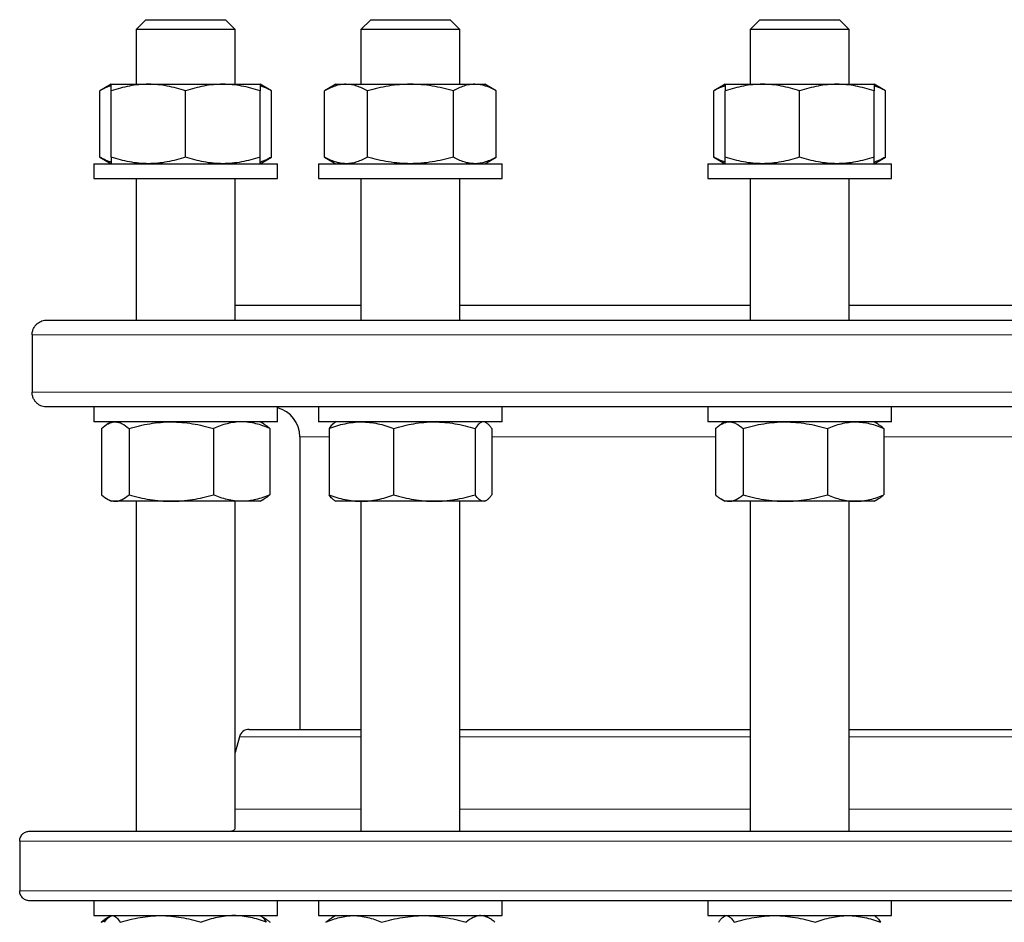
# Model space of a CAD drawing. Header units: millimetres. Extents: x 157 to 1087, y 67 to 925.
# Tile 2 of 9: x 174 to 372, y 246 to 427. Entities that reach past the tile are written whole.
import ezdxf

# ---------------------------------------------------------------- set-up
doc = ezdxf.new("R2010")
doc.units = ezdxf.units.MM

msp = doc.modelspace()

# ---------------------------------------------------------------- linework, layer by layer
at = {"color": 7, "linetype": 'Continuous', "lineweight": 25}
for p, q in [((199.31, 427.3), (197.31, 425.3)), ((199.31, 427.3), (215.31, 427.3)), ((217.31, 425.3), (215.31, 427.3)), ((244.6, 427.3), (242.6, 425.3)), ((244.6, 427.3), (244.71, 427.3)), ((244.71, 427.3), (260.6, 427.3)), ((262.6, 425.3), (260.6, 427.3)), ((323.05, 427.3), (321.05, 425.3)), ((323.05, 427.3), (324.88, 427.3)), ((324.88, 427.3), (339.05, 427.3)), ((341.05, 425.3), (339.05, 427.3)), ((197.31, 425.3), (197.31, 414.3)), ((217.31, 425.3), (197.31, 425.3)), ((217.31, 414.3), (217.31, 425.3)), ((242.6, 425.3), (242.6, 414.3)), ((242.74, 425.3), (242.6, 425.3)), ((262.6, 425.3), (242.74, 425.3)), ((262.6, 414.3), (262.6, 425.3)), ((321.05, 425.3), (321.05, 414.3)), ((323.34, 425.3), (321.05, 425.3)), ((341.05, 425.3), (323.34, 425.3)), ((341.05, 414.3), (341.05, 425.3)), ((192.31, 414.3), (189.99, 412.96)), ((189.99, 399.64), (189.99, 412.96)), ((192.31, 414.3), (199.81, 414.3)), ((192.31, 399.64), (192.31, 412.96)), ((199.81, 414.3), (214.81, 414.3)), ((207.31, 399.64), (207.31, 412.96)), ((214.81, 414.3), (222.31, 414.3)), ((224.63, 412.96), (222.31, 414.3)), ((222.31, 399.64), (222.31, 412.96)), ((224.63, 399.64), (224.63, 412.96)), ((237.6, 414.3), (235.28, 412.96)), ((235.28, 399.64), (235.28, 412.96)), ((237.6, 414.3), (239.61, 414.3)), ((239.61, 414.3), (252.6, 414.3)), ((243.94, 399.64), (243.94, 412.96)), ((252.6, 414.3), (265.59, 414.3)), ((261.26, 399.64), (261.26, 412.96)), ((265.59, 414.3), (267.6, 414.3)), ((269.92, 412.96), (267.6, 414.3)), ((269.92, 399.64), (269.92, 412.96)), ((316.05, 414.3), (313.73, 412.96)), ((313.73, 399.64), (313.73, 412.96)), ((316.05, 414.3), (323.55, 414.3)), ((316.05, 399.64), (316.05, 412.96)), ((323.55, 414.3), (338.55, 414.3)), ((331.05, 399.64), (331.05, 412.96)), ((338.55, 414.3), (346.05, 414.3)), ((348.37, 412.96), (346.05, 414.3)), ((346.05, 399.64), (346.05, 412.96)), ((348.37, 399.64), (348.37, 412.96)), ((189.99, 399.64), (192.31, 398.3)), ((222.31, 398.3), (224.63, 399.64)), ((235.28, 399.64), (237.6, 398.3)), ((267.6, 398.3), (269.92, 399.64)), ((313.73, 399.64), (316.05, 398.3)), ((346.05, 398.3), (348.37, 399.64)), ((188.81, 398.3), (188.81, 395.3)), ((188.81, 398.3), (220.57, 398.3)), ((220.57, 398.3), (225.81, 398.3)), ((225.81, 395.3), (225.81, 398.3)), ((234.1, 398.3), (234.1, 395.3)), ((234.1, 398.3), (270.54, 398.3)), ((270.54, 398.3), (271.1, 398.3)), ((271.1, 395.3), (271.1, 398.3)), ((312.55, 398.3), (312.55, 395.3)), ((312.55, 398.3), (349.55, 398.3)), ((349.55, 395.3), (349.55, 398.3)), ((188.81, 395.3), (220.57, 395.3)), ((197.31, 395.3), (197.31, 366.8)), ((217.31, 366.8), (217.31, 395.3)), ((220.57, 395.3), (225.81, 395.3)), ((234.1, 395.3), (270.54, 395.3)), ((242.6, 395.3), (242.6, 366.8)), ((262.6, 366.8), (262.6, 395.3)), ((270.54, 395.3), (271.1, 395.3)), ((312.55, 395.3), (349.55, 395.3)), ((321.05, 395.3), (321.05, 366.8)), ((341.05, 366.8), (341.05, 395.3)), ((217.31, 369.8), (242.6, 369.8)), ((262.6, 369.8), (321.05, 369.8)), ((341.05, 369.8), (411.64, 369.8)), ((179.34, 366.8), (573.34, 366.8)), ((176.37, 363.8), (176.37, 352.3)), ((573.34, 349.3), (179.34, 349.3)), ((188.81, 349.3), (188.81, 346.3)), ((225.81, 346.3), (225.81, 349.3)), ((234.1, 349.3), (234.1, 346.3)), ((271.1, 346.3), (271.1, 349.3)), ((312.55, 349.3), (312.55, 346.3)), ((349.55, 346.3), (349.55, 349.3)), ((225.81, 346.3), (188.81, 346.3)), ((192.31, 346.3), (191.46, 345.81)), ((223.15, 345.81), (222.31, 346.3)), ((271.1, 346.3), (234.1, 346.3)), ((237.6, 346.3), (237.3, 346.13)), ((267.89, 346.13), (267.6, 346.3)), ((349.55, 346.3), (312.55, 346.3)), ((316.05, 346.3), (315.2, 345.81)), ((346.9, 345.81), (346.05, 346.3)), ((190.32, 344.96), (190.32, 331.64)), ((195.9, 344.96), (195.9, 331.64)), ((212.89, 344.96), (212.89, 331.64)), ((224.3, 344.96), (224.3, 331.64)), ((230.34, 343.3), (230.34, 284.36)), ((236.2, 344.96), (236.2, 331.64)), ((249.23, 344.96), (249.23, 331.64)), ((265.63, 344.96), (265.63, 331.64)), ((269, 344.96), (269, 331.64)), ((314.06, 344.96), (314.06, 331.64)), ((319.64, 344.96), (319.64, 331.64)), ((336.63, 344.96), (336.63, 331.64)), ((348.04, 344.96), (348.04, 331.64)), ((191.46, 330.79), (192.31, 330.3)), ((193.11, 330.3), (192.31, 330.3)), ((204.39, 330.3), (193.11, 330.3)), ((197.31, 330.3), (197.31, 263.86)), ((218.59, 330.3), (204.39, 330.3)), ((217.31, 264.42), (217.31, 330.3)), ((222.31, 330.3), (218.59, 330.3)), ((222.31, 330.3), (223.15, 330.79)), ((237.3, 330.47), (237.6, 330.3)), ((242.72, 330.3), (237.6, 330.3)), ((242.6, 330.3), (242.6, 263.86)), ((257.43, 330.3), (242.72, 330.3)), ((267.31, 330.3), (257.43, 330.3)), ((262.6, 263.86), (262.6, 330.3)), ((267.6, 330.3), (267.31, 330.3)), ((267.6, 330.3), (267.89, 330.47)), ((315.2, 330.79), (316.05, 330.3)), ((316.85, 330.3), (316.05, 330.3)), ((328.13, 330.3), (316.85, 330.3)), ((321.05, 330.3), (321.05, 263.86)), ((342.33, 330.3), (328.13, 330.3)), ((341.05, 263.86), (341.05, 330.3)), ((346.05, 330.3), (342.33, 330.3)), ((346.05, 330.3), (346.9, 330.79)), ((220.08, 284.36), (242.6, 284.36)), ((262.6, 284.36), (321.05, 284.36)), ((341.05, 284.36), (411.64, 284.36)), ((218.15, 282.88), (217.31, 279.72)), ((175.85, 263.86), (576.84, 263.86)), ((173.87, 261.86), (173.87, 251.86)), ((576.84, 249.86), (175.85, 249.86)), ((188.81, 249.86), (188.81, 246.86)), ((225.81, 246.86), (225.81, 249.86)), ((234.1, 249.86), (234.1, 246.86)), ((271.1, 246.86), (271.1, 249.86)), ((312.55, 249.86), (312.55, 246.86)), ((349.55, 246.86), (349.55, 249.86)), ((188.81, 246.86), (205.82, 246.86)), ((192.04, 246.7), (191.38, 246.33)), ((192.31, 246.86), (192.05, 246.71)), ((205.82, 246.86), (225.81, 246.86)), ((222.56, 246.71), (222.31, 246.86)), ((223.23, 246.33), (222.56, 246.71)), ((234.1, 246.86), (260.53, 246.86)), ((237.6, 246.86), (236.68, 246.33)), ((260.53, 246.86), (271.1, 246.86)), ((268.52, 246.33), (267.6, 246.86)), ((312.55, 246.86), (346.28, 246.86)), ((316.05, 246.86), (315.79, 246.71)), ((346.31, 246.71), (346.05, 246.86)), ((346.28, 246.86), (349.55, 246.86))]:
    msp.add_line(p, q, dxfattribs=at)
at = {"color": 8, "linetype": 'Continuous', "lineweight": 18}
for p, q in [((576.32, 363.8), (176.37, 363.8)), ((176.37, 352.3), (576.32, 352.3)), ((236.2, 343.3), (230.34, 343.3)), ((314.06, 343.3), (269, 343.3)), ((405.24, 343.3), (348.04, 343.3)), ((242.6, 282.88), (218.15, 282.88)), ((321.05, 282.88), (262.6, 282.88)), ((411.64, 282.88), (341.05, 282.88)), ((217.31, 268.31), (242.6, 268.31)), ((262.6, 268.31), (321.05, 268.31)), ((341.05, 268.31), (411.64, 268.31)), ((578.82, 261.86), (173.87, 261.86)), ((173.87, 251.86), (578.82, 251.86))]:
    msp.add_line(p, q, dxfattribs=at)
at = {"color": 7, "linetype": 'Continuous', "lineweight": 25}
for centre, radius, start, end in [((224.34, 343.3), 6, 0, 75.8873), ((220.08, 282.36), 2, 90, 165)]:
    msp.add_arc(centre, radius, start, end, dxfattribs=at)
for points, knots in [([(192.31, 413.98), (192.2, 413.95), (191.87, 413.86), (191.32, 413.64), (190.65, 413.33), (190.21, 413.08), (189.99, 412.96)], [0, 0, 0, 0, 0.132857, 0.421842, 0.710957, 1, 1, 1, 1]), ([(199.81, 414.3), (199.17, 414.3), (198.53, 414.26), (197.27, 414.14), (196.64, 414.05), (194.76, 413.7), (193.53, 413.36), (192.31, 412.96)], [0, 0, 0, 0, 0.25, 0.25, 0.5, 0.5, 1, 1, 1, 1]), ([(192.31, 412.96), (192.31, 413.37), (192.31, 413.7), (192.31, 414.17), (192.31, 414.3), (192.31, 414.3)], [0, 0, 0, 0, 0.5, 0.5, 1, 1, 1, 1]), ([(207.31, 412.96), (206.08, 413.37), (204.84, 413.7), (202.35, 414.17), (201.08, 414.3), (199.81, 414.3)], [0, 0, 0, 0, 0.5, 0.5, 1, 1, 1, 1]), ([(214.81, 414.3), (214.17, 414.3), (213.54, 414.27), (212.26, 414.14), (211.63, 414.05), (209.75, 413.7), (208.52, 413.36), (207.31, 412.96)], [0, 0, 0, 0, 0.25, 0.25, 0.5, 0.5, 1, 1, 1, 1]), ([(222.31, 412.96), (221.7, 413.16), (221.08, 413.35), (219.84, 413.68), (219.21, 413.82), (217.33, 414.17), (216.07, 414.3), (214.81, 414.3)], [0, 0, 0, 0, 0.25, 0.25, 0.5, 0.5, 1, 1, 1, 1]), ([(222.31, 414.3), (222.31, 414.3), (222.31, 414.26), (222.31, 414.14), (222.31, 414.05), (222.31, 413.7), (222.31, 413.36), (222.31, 412.96)], [0, 0, 0, 0, 0.25, 0.25, 0.5, 0.5, 1, 1, 1, 1]), ([(224.63, 412.96), (224.39, 413.09), (223.93, 413.35), (223.22, 413.67), (222.68, 413.88), (222.37, 413.97), (222.31, 413.98)], [0, 0, 0, 0, 0.30517, 0.610427, 0.915525, 1, 1, 1, 1]), ([(239.61, 414.3), (239.24, 414.3), (238.87, 414.26), (238.14, 414.14), (237.78, 414.05), (236.7, 413.7), (235.99, 413.36), (235.28, 412.96)], [0, 0, 0, 0, 0.25, 0.25, 0.5, 0.5, 1, 1, 1, 1]), ([(243.94, 412.96), (243.23, 413.37), (242.52, 413.7), (241.08, 414.17), (240.35, 414.3), (239.61, 414.3)], [0, 0, 0, 0, 0.5, 0.5, 1, 1, 1, 1]), ([(252.6, 414.3), (251.86, 414.3), (251.13, 414.26), (249.67, 414.14), (248.94, 414.05), (246.78, 413.7), (245.35, 413.36), (243.94, 412.96)], [0, 0, 0, 0, 0.25, 0.25, 0.5, 0.5, 1, 1, 1, 1]), ([(261.26, 412.96), (259.84, 413.37), (258.42, 413.7), (255.53, 414.17), (254.08, 414.3), (252.6, 414.3)], [0, 0, 0, 0, 0.5, 0.5, 1, 1, 1, 1]), ([(265.59, 414.3), (265.22, 414.3), (264.86, 414.27), (264.12, 414.14), (263.75, 414.05), (262.67, 413.7), (261.96, 413.36), (261.26, 412.96)], [0, 0, 0, 0, 0.25, 0.25, 0.5, 0.5, 1, 1, 1, 1]), ([(269.92, 412.96), (269.57, 413.16), (269.21, 413.35), (268.49, 413.68), (268.13, 413.82), (267.05, 414.17), (266.32, 414.3), (265.59, 414.3)], [0, 0, 0, 0, 0.25, 0.25, 0.5, 0.5, 1, 1, 1, 1]), ([(316.05, 413.99), (315.8, 413.91), (315.28, 413.74), (314.51, 413.39), (313.99, 413.1), (313.73, 412.96)], [0, 0, 0, 0, 0.320666, 0.660318, 1, 1, 1, 1]), ([(323.55, 414.3), (322.91, 414.3), (322.27, 414.26), (321.01, 414.14), (320.38, 414.05), (318.51, 413.7), (317.27, 413.36), (316.05, 412.96)], [0, 0, 0, 0, 0.25, 0.25, 0.5, 0.5, 1, 1, 1, 1]), ([(316.05, 414.3), (316.05, 414.3), (316.05, 414.27), (316.05, 414.14), (316.05, 414.05), (316.05, 413.7), (316.05, 413.36), (316.05, 412.96)], [0, 0, 0, 0, 0.25, 0.25, 0.5, 0.5, 1, 1, 1, 1]), ([(331.05, 412.96), (329.82, 413.37), (328.59, 413.7), (326.09, 414.17), (324.83, 414.3), (323.55, 414.3)], [0, 0, 0, 0, 0.5, 0.5, 1, 1, 1, 1]), ([(338.55, 414.3), (337.91, 414.3), (337.27, 414.26), (336.01, 414.14), (335.38, 414.05), (333.51, 413.7), (332.27, 413.36), (331.05, 412.96)], [0, 0, 0, 0, 0.25, 0.25, 0.5, 0.5, 1, 1, 1, 1]), ([(346.05, 412.96), (344.82, 413.37), (343.59, 413.7), (341.09, 414.17), (339.83, 414.3), (338.55, 414.3)], [0, 0, 0, 0, 0.5, 0.5, 1, 1, 1, 1]), ([(346.05, 414.3), (346.05, 414.3), (346.05, 414.27), (346.05, 414.14), (346.05, 414.05), (346.05, 413.7), (346.05, 413.36), (346.05, 412.96)], [0, 0, 0, 0, 0.25, 0.25, 0.5, 0.5, 1, 1, 1, 1]), ([(348.37, 412.96), (348.14, 413.09), (347.67, 413.35), (346.96, 413.67), (346.42, 413.88), (346.12, 413.97), (346.05, 413.98)], [0, 0, 0, 0, 0.30517, 0.610427, 0.915525, 1, 1, 1, 1]), ([(192.31, 398.61), (192.2, 398.64), (191.87, 398.73), (191.32, 398.96), (190.65, 399.27), (190.21, 399.51), (189.99, 399.64)], [0, 0, 0, 0, 0.132857, 0.421842, 0.710957, 1, 1, 1, 1]), ([(199.81, 398.3), (199.17, 398.3), (198.53, 398.33), (197.27, 398.45), (196.64, 398.54), (194.76, 398.89), (193.53, 399.23), (192.31, 399.64)], [0, 0, 0, 0, 0.25, 0.25, 0.5, 0.5, 1, 1, 1, 1]), ([(192.31, 399.64), (192.31, 399.23), (192.31, 398.89), (192.31, 398.42), (192.31, 398.3), (192.31, 398.3)], [0, 0, 0, 0, 0.5, 0.5, 1, 1, 1, 1]), ([(207.31, 399.64), (206.08, 399.23), (204.84, 398.89), (202.35, 398.42), (201.08, 398.3), (199.81, 398.3)], [0, 0, 0, 0, 0.5, 0.5, 1, 1, 1, 1]), ([(214.81, 398.3), (214.17, 398.3), (213.54, 398.33), (212.26, 398.45), (211.63, 398.54), (209.75, 398.9), (208.52, 399.23), (207.31, 399.64)], [0, 0, 0, 0, 0.25, 0.25, 0.5, 0.5, 1, 1, 1, 1]), ([(222.31, 399.64), (221.7, 399.43), (221.08, 399.25), (219.84, 398.91), (219.21, 398.77), (217.33, 398.42), (216.07, 398.3), (214.81, 398.3)], [0, 0, 0, 0, 0.25, 0.25, 0.5, 0.5, 1, 1, 1, 1]), ([(222.31, 398.3), (222.31, 398.3), (222.31, 398.33), (222.31, 398.45), (222.31, 398.54), (222.31, 398.89), (222.31, 399.23), (222.31, 399.64)], [0, 0, 0, 0, 0.25, 0.25, 0.5, 0.5, 1, 1, 1, 1]), ([(224.63, 399.64), (224.39, 399.51), (223.93, 399.25), (223.22, 398.92), (222.68, 398.71), (222.37, 398.63), (222.31, 398.61)], [0, 0, 0, 0, 0.30517, 0.610427, 0.915525, 1, 1, 1, 1]), ([(239.61, 398.3), (239.24, 398.3), (238.87, 398.33), (238.14, 398.45), (237.78, 398.54), (236.7, 398.89), (235.99, 399.23), (235.28, 399.64)], [0, 0, 0, 0, 0.25, 0.25, 0.5, 0.5, 1, 1, 1, 1]), ([(243.94, 399.64), (243.23, 399.23), (242.52, 398.89), (241.08, 398.42), (240.35, 398.3), (239.61, 398.3)], [0, 0, 0, 0, 0.5, 0.5, 1, 1, 1, 1]), ([(252.6, 398.3), (251.86, 398.3), (251.13, 398.33), (249.67, 398.45), (248.94, 398.54), (246.78, 398.89), (245.35, 399.23), (243.94, 399.64)], [0, 0, 0, 0, 0.25, 0.25, 0.5, 0.5, 1, 1, 1, 1]), ([(261.26, 399.64), (259.84, 399.23), (258.42, 398.89), (255.53, 398.42), (254.08, 398.3), (252.6, 398.3)], [0, 0, 0, 0, 0.5, 0.5, 1, 1, 1, 1]), ([(265.59, 398.3), (265.22, 398.3), (264.86, 398.33), (264.12, 398.45), (263.75, 398.54), (262.67, 398.9), (261.96, 399.23), (261.26, 399.64)], [0, 0, 0, 0, 0.25, 0.25, 0.5, 0.5, 1, 1, 1, 1]), ([(269.92, 399.64), (269.57, 399.43), (269.21, 399.25), (268.49, 398.91), (268.13, 398.77), (267.05, 398.42), (266.32, 398.3), (265.59, 398.3)], [0, 0, 0, 0, 0.25, 0.25, 0.5, 0.5, 1, 1, 1, 1]), ([(316.05, 398.6), (315.8, 398.69), (315.28, 398.85), (314.51, 399.21), (313.99, 399.49), (313.73, 399.64)], [0, 0, 0, 0, 0.320666, 0.660318, 1, 1, 1, 1]), ([(323.55, 398.3), (322.91, 398.3), (322.27, 398.33), (321.01, 398.45), (320.38, 398.54), (318.51, 398.89), (317.27, 399.23), (316.05, 399.64)], [0, 0, 0, 0, 0.25, 0.25, 0.5, 0.5, 1, 1, 1, 1]), ([(316.05, 398.3), (316.05, 398.3), (316.05, 398.33), (316.05, 398.45), (316.05, 398.54), (316.05, 398.9), (316.05, 399.23), (316.05, 399.64)], [0, 0, 0, 0, 0.25, 0.25, 0.5, 0.5, 1, 1, 1, 1]), ([(331.05, 399.64), (329.82, 399.23), (328.59, 398.89), (326.09, 398.42), (324.83, 398.3), (323.55, 398.3)], [0, 0, 0, 0, 0.5, 0.5, 1, 1, 1, 1]), ([(338.55, 398.3), (337.91, 398.3), (337.27, 398.33), (336.01, 398.45), (335.38, 398.54), (333.51, 398.89), (332.27, 399.23), (331.05, 399.64)], [0, 0, 0, 0, 0.25, 0.25, 0.5, 0.5, 1, 1, 1, 1]), ([(346.05, 399.64), (344.82, 399.23), (343.59, 398.89), (341.09, 398.42), (339.83, 398.3), (338.55, 398.3)], [0, 0, 0, 0, 0.5, 0.5, 1, 1, 1, 1]), ([(346.05, 398.3), (346.05, 398.3), (346.05, 398.33), (346.05, 398.45), (346.05, 398.54), (346.05, 398.9), (346.05, 399.23), (346.05, 399.64)], [0, 0, 0, 0, 0.25, 0.25, 0.5, 0.5, 1, 1, 1, 1]), ([(348.37, 399.64), (348.14, 399.51), (347.67, 399.25), (346.96, 398.92), (346.42, 398.71), (346.12, 398.63), (346.05, 398.61)], [0, 0, 0, 0, 0.3051705, 0.6104273, 0.9155251, 1, 1, 1, 1]), ([(176.37, 363.8), (176.37, 364.04), (176.39, 364.27), (176.5, 364.72), (176.58, 364.94), (176.77, 365.33), (176.89, 365.51), (177.14, 365.82), (177.27, 365.97), (177.71, 366.33), (178.02, 366.51), (178.67, 366.74), (179.01, 366.8), (179.34, 366.8)], [0, 0, 0, 0, 0.125, 0.125, 0.25, 0.25, 0.375, 0.375, 0.5, 0.5, 0.75, 0.75, 1, 1, 1, 1]), ([(179.34, 349.3), (179.01, 349.3), (178.67, 349.35), (178.19, 349.52), (178.03, 349.6), (177.71, 349.78), (177.56, 349.88), (177.28, 350.12), (177.14, 350.27), (176.89, 350.58), (176.77, 350.76), (176.58, 351.15), (176.5, 351.36), (176.42, 351.7), (176.4, 351.82), (176.37, 352.06), (176.37, 352.18), (176.37, 352.3)], [0, 0, 0, 0, 0.25, 0.25, 0.375, 0.375, 0.5, 0.5, 0.625, 0.625, 0.75, 0.75, 0.875, 0.875, 0.9375, 0.9375, 1, 1, 1, 1]), ([(190.32, 344.96), (190.77, 345.37), (191.23, 345.7), (192.16, 346.17), (192.63, 346.3), (193.11, 346.3)], [0, 0, 0, 0, 0.5, 0.5, 1, 1, 1, 1]), ([(193.11, 346.3), (193.34, 346.3), (193.58, 346.26), (194.05, 346.14), (194.28, 346.05), (194.98, 345.7), (195.44, 345.36), (195.9, 344.96)], [0, 0, 0, 0, 0.25, 0.25, 0.5, 0.5, 1, 1, 1, 1]), ([(195.9, 344.96), (197.28, 345.37), (198.68, 345.7), (201.51, 346.17), (202.94, 346.3), (204.39, 346.3)], [0, 0, 0, 0, 0.5, 0.5, 1, 1, 1, 1]), ([(204.39, 346.3), (205.11, 346.3), (205.84, 346.26), (207.27, 346.14), (207.98, 346.05), (210.1, 345.7), (211.5, 345.36), (212.89, 344.96)], [0, 0, 0, 0, 0.25, 0.25, 0.5, 0.5, 1, 1, 1, 1]), ([(218.59, 346.3), (218.11, 346.3), (217.62, 346.27), (216.65, 346.14), (216.17, 346.05), (214.74, 345.7), (213.81, 345.36), (212.89, 344.96)], [0, 0, 0, 0, 0.25, 0.25, 0.5, 0.5, 1, 1, 1, 1]), ([(224.3, 344.96), (223.83, 345.16), (223.36, 345.35), (222.42, 345.68), (221.94, 345.82), (220.51, 346.17), (219.55, 346.3), (218.59, 346.3)], [0, 0, 0, 0, 0.25, 0.25, 0.5, 0.5, 1, 1, 1, 1]), ([(224.3, 344.96), (224.15, 345.09), (223.85, 345.34), (223.46, 345.63), (223.23, 345.76), (223.15, 345.8)], [0, 0, 0, 0, 0.3969146, 0.7939416, 1, 1, 1, 1]), ([(236.2, 344.96), (237.27, 345.37), (238.34, 345.7), (240.51, 346.17), (241.61, 346.3), (242.72, 346.3)], [0, 0, 0, 0, 0.5, 0.5, 1, 1, 1, 1]), ([(237.31, 346.12), (237.24, 346.08), (237.08, 345.99), (236.81, 345.74), (236.51, 345.39), (236.3, 345.1), (236.2, 344.96)], [0, 0, 0, 0, 0.168542, 0.443883, 0.721929, 1, 1, 1, 1]), ([(242.72, 346.3), (243.27, 346.3), (243.83, 346.26), (244.92, 346.14), (245.47, 346.05), (247.1, 345.7), (248.17, 345.36), (249.23, 344.96)], [0, 0, 0, 0, 0.25, 0.25, 0.5, 0.5, 1, 1, 1, 1]), ([(249.23, 344.96), (250.57, 345.37), (251.92, 345.7), (254.65, 346.17), (256.03, 346.3), (257.43, 346.3)], [0, 0, 0, 0, 0.5, 0.5, 1, 1, 1, 1]), ([(257.43, 346.3), (258.13, 346.3), (258.83, 346.26), (260.21, 346.14), (260.9, 346.05), (262.94, 345.7), (264.29, 345.36), (265.63, 344.96)], [0, 0, 0, 0, 0.25, 0.25, 0.5, 0.5, 1, 1, 1, 1]), ([(267.31, 346.3), (267.17, 346.3), (267.03, 346.27), (266.74, 346.14), (266.6, 346.05), (266.18, 345.7), (265.9, 345.36), (265.63, 344.96)], [0, 0, 0, 0, 0.25, 0.25, 0.5, 0.5, 1, 1, 1, 1]), ([(269, 344.96), (268.86, 345.16), (268.72, 345.35), (268.44, 345.68), (268.3, 345.82), (267.88, 346.17), (267.6, 346.3), (267.31, 346.3)], [0, 0, 0, 0, 0.25, 0.25, 0.5, 0.5, 1, 1, 1, 1]), ([(314.06, 344.96), (314.29, 345.16), (314.52, 345.35), (314.98, 345.68), (315.21, 345.82), (315.91, 346.17), (316.38, 346.3), (316.85, 346.3)], [0, 0, 0, 0, 0.25, 0.25, 0.5, 0.5, 1, 1, 1, 1]), ([(316.85, 346.3), (317.09, 346.3), (317.32, 346.27), (317.8, 346.14), (318.03, 346.05), (318.73, 345.7), (319.19, 345.36), (319.64, 344.96)], [0, 0, 0, 0, 0.25, 0.25, 0.5, 0.5, 1, 1, 1, 1]), ([(319.64, 344.96), (321.03, 345.37), (322.43, 345.7), (325.26, 346.17), (326.69, 346.3), (328.13, 346.3)], [0, 0, 0, 0, 0.5, 0.5, 1, 1, 1, 1]), ([(328.13, 346.3), (328.85, 346.3), (329.58, 346.26), (331.01, 346.14), (331.72, 346.05), (333.84, 345.7), (335.24, 345.36), (336.63, 344.96)], [0, 0, 0, 0, 0.25, 0.25, 0.5, 0.5, 1, 1, 1, 1]), ([(336.63, 344.96), (337.56, 345.37), (338.5, 345.7), (340.4, 346.17), (341.36, 346.3), (342.33, 346.3)], [0, 0, 0, 0, 0.5, 0.5, 1, 1, 1, 1]), ([(342.33, 346.3), (342.82, 346.3), (343.31, 346.26), (344.27, 346.14), (344.75, 346.05), (346.17, 345.7), (347.11, 345.36), (348.04, 344.96)], [0, 0, 0, 0, 0.25, 0.25, 0.5, 0.5, 1, 1, 1, 1]), ([(346.89, 345.8), (346.94, 345.78), (347.16, 345.66), (347.54, 345.39), (347.87, 345.1), (348.04, 344.96)], [0, 0, 0, 0, 0.1163044, 0.5581325, 1, 1, 1, 1]), ([(190.32, 331.64), (190.77, 331.23), (191.23, 330.89), (192.16, 330.42), (192.63, 330.3), (193.11, 330.3)], [0, 0, 0, 0, 0.5, 0.5, 1, 1, 1, 1]), ([(193.11, 330.3), (193.34, 330.3), (193.58, 330.33), (194.05, 330.45), (194.28, 330.54), (194.98, 330.89), (195.44, 331.23), (195.9, 331.64)], [0, 0, 0, 0, 0.25, 0.25, 0.5, 0.5, 1, 1, 1, 1]), ([(195.9, 331.64), (197.28, 331.23), (198.68, 330.89), (201.51, 330.42), (202.94, 330.3), (204.39, 330.3)], [0, 0, 0, 0, 0.5, 0.5, 1, 1, 1, 1]), ([(204.39, 330.3), (205.11, 330.3), (205.84, 330.33), (207.27, 330.45), (207.98, 330.54), (210.1, 330.89), (211.5, 331.23), (212.89, 331.64)], [0, 0, 0, 0, 0.25, 0.25, 0.5, 0.5, 1, 1, 1, 1]), ([(218.59, 330.3), (218.11, 330.3), (217.62, 330.33), (216.65, 330.45), (216.17, 330.54), (214.74, 330.9), (213.81, 331.23), (212.89, 331.64)], [0, 0, 0, 0, 0.25, 0.25, 0.5, 0.5, 1, 1, 1, 1]), ([(224.3, 331.64), (223.83, 331.43), (223.36, 331.25), (222.42, 330.91), (221.94, 330.77), (220.51, 330.42), (219.55, 330.3), (218.59, 330.3)], [0, 0, 0, 0, 0.25, 0.25, 0.5, 0.5, 1, 1, 1, 1]), ([(224.3, 331.64), (224.15, 331.51), (223.85, 331.25), (223.46, 330.97), (223.23, 330.84), (223.15, 330.79)], [0, 0, 0, 0, 0.396915, 0.793942, 1, 1, 1, 1]), ([(236.2, 331.64), (237.27, 331.23), (238.34, 330.89), (240.51, 330.42), (241.61, 330.3), (242.72, 330.3)], [0, 0, 0, 0, 0.5, 0.5, 1, 1, 1, 1]), ([(237.31, 330.48), (237.24, 330.51), (237.08, 330.6), (236.81, 330.86), (236.51, 331.2), (236.3, 331.49), (236.2, 331.64)], [0, 0, 0, 0, 0.168542, 0.443883, 0.721929, 1, 1, 1, 1]), ([(242.72, 330.3), (243.27, 330.3), (243.83, 330.33), (244.92, 330.45), (245.47, 330.54), (247.1, 330.89), (248.17, 331.23), (249.23, 331.64)], [0, 0, 0, 0, 0.25, 0.25, 0.5, 0.5, 1, 1, 1, 1]), ([(249.23, 331.64), (250.57, 331.23), (251.92, 330.89), (254.65, 330.42), (256.03, 330.3), (257.43, 330.3)], [0, 0, 0, 0, 0.5, 0.5, 1, 1, 1, 1]), ([(257.43, 330.3), (258.13, 330.3), (258.83, 330.33), (260.21, 330.45), (260.9, 330.54), (262.94, 330.89), (264.29, 331.23), (265.63, 331.64)], [0, 0, 0, 0, 0.25, 0.25, 0.5, 0.5, 1, 1, 1, 1]), ([(267.31, 330.3), (267.17, 330.3), (267.03, 330.33), (266.74, 330.45), (266.6, 330.54), (266.18, 330.9), (265.9, 331.23), (265.63, 331.64)], [0, 0, 0, 0, 0.25, 0.25, 0.5, 0.5, 1, 1, 1, 1]), ([(269, 331.64), (268.86, 331.43), (268.72, 331.25), (268.44, 330.91), (268.3, 330.77), (267.88, 330.42), (267.6, 330.3), (267.31, 330.3)], [0, 0, 0, 0, 0.25, 0.25, 0.5, 0.5, 1, 1, 1, 1]), ([(314.06, 331.64), (314.29, 331.43), (314.52, 331.25), (314.98, 330.91), (315.21, 330.77), (315.91, 330.42), (316.38, 330.3), (316.85, 330.3)], [0, 0, 0, 0, 0.25, 0.25, 0.5, 0.5, 1, 1, 1, 1]), ([(316.85, 330.3), (317.09, 330.3), (317.32, 330.33), (317.8, 330.45), (318.03, 330.54), (318.73, 330.9), (319.19, 331.23), (319.64, 331.64)], [0, 0, 0, 0, 0.25, 0.25, 0.5, 0.5, 1, 1, 1, 1]), ([(319.64, 331.64), (321.03, 331.23), (322.43, 330.89), (325.26, 330.42), (326.69, 330.3), (328.13, 330.3)], [0, 0, 0, 0, 0.5, 0.5, 1, 1, 1, 1]), ([(328.13, 330.3), (328.85, 330.3), (329.58, 330.33), (331.01, 330.45), (331.72, 330.54), (333.84, 330.89), (335.24, 331.23), (336.63, 331.64)], [0, 0, 0, 0, 0.25, 0.25, 0.5, 0.5, 1, 1, 1, 1]), ([(336.63, 331.64), (337.56, 331.23), (338.5, 330.89), (340.4, 330.42), (341.36, 330.3), (342.33, 330.3)], [0, 0, 0, 0, 0.5, 0.5, 1, 1, 1, 1]), ([(342.33, 330.3), (342.82, 330.3), (343.31, 330.33), (344.27, 330.45), (344.75, 330.54), (346.17, 330.89), (347.11, 331.23), (348.04, 331.64)], [0, 0, 0, 0, 0.25, 0.25, 0.5, 0.5, 1, 1, 1, 1]), ([(346.89, 330.79), (346.94, 330.82), (347.16, 330.93), (347.54, 331.21), (347.87, 331.49), (348.04, 331.64)], [0, 0, 0, 0, 0.116304, 0.558133, 1, 1, 1, 1]), ([(216.09, 263.86), (216.22, 263.86), (216.49, 263.88), (216.79, 263.96), (217.03, 264.07), (217.19, 264.19), (217.29, 264.31), (217.3, 264.38), (217.3, 264.42)], [0, 0, 0, 0, 0.171128, 0.344114, 0.510979, 0.677864, 0.849508, 1, 1, 1, 1]), ([(173.87, 261.86), (173.87, 262.02), (173.88, 262.17), (173.96, 262.48), (174.01, 262.62), (174.14, 262.88), (174.21, 263), (174.38, 263.21), (174.47, 263.3), (174.76, 263.55), (174.97, 263.67), (175.4, 263.82), (175.62, 263.86), (175.85, 263.86)], [0, 0, 0, 0, 0.125, 0.125, 0.25, 0.25, 0.375, 0.375, 0.5, 0.5, 0.75, 0.75, 1, 1, 1, 1]), ([(175.85, 249.86), (175.73, 249.86), (175.62, 249.87), (175.4, 249.91), (175.29, 249.93), (174.97, 250.05), (174.76, 250.17), (174.47, 250.41), (174.38, 250.51), (174.21, 250.72), (174.14, 250.84), (174.01, 251.1), (173.96, 251.24), (173.88, 251.54), (173.87, 251.7), (173.87, 251.86)], [0, 0, 0, 0, 0.125, 0.125, 0.25, 0.25, 0.5, 0.5, 0.625, 0.625, 0.75, 0.75, 0.875, 0.875, 1, 1, 1, 1]), ([(191.39, 246.32), (191.31, 246.28), (191.09, 246.15), (190.72, 245.89), (190.42, 245.64), (190.27, 245.52)], [0, 0, 0, 0, 0.196204, 0.598153, 1, 1, 1, 1]), ([(190.99, 245.52), (191.24, 245.93), (191.5, 246.26), (192.02, 246.73), (192.29, 246.86), (192.55, 246.86)], [0, 0, 0, 0, 0.5, 0.5, 1, 1, 1, 1]), ([(192.55, 246.86), (192.69, 246.86), (192.82, 246.83), (193.08, 246.7), (193.22, 246.61), (193.61, 246.26), (193.86, 245.93), (194.12, 245.52)], [0, 0, 0, 0, 0.25, 0.25, 0.5, 0.5, 1, 1, 1, 1]), ([(194.12, 245.52), (195.46, 245.93), (196.8, 246.26), (199.52, 246.73), (200.89, 246.86), (202.28, 246.86)], [0, 0, 0, 0, 0.5, 0.5, 1, 1, 1, 1]), ([(202.28, 246.86), (202.97, 246.86), (203.67, 246.83), (205.04, 246.7), (205.73, 246.61), (207.77, 246.26), (209.11, 245.93), (210.44, 245.52)], [0, 0, 0, 0, 0.25, 0.25, 0.5, 0.5, 1, 1, 1, 1]), ([(217.03, 246.86), (216.48, 246.86), (215.92, 246.83), (214.79, 246.7), (214.24, 246.61), (212.59, 246.26), (211.51, 245.92), (210.44, 245.52)], [0, 0, 0, 0, 0.25, 0.25, 0.5, 0.5, 1, 1, 1, 1]), ([(223.63, 245.52), (223.09, 245.72), (222.55, 245.91), (221.45, 246.24), (220.9, 246.38), (219.25, 246.73), (218.15, 246.86), (217.03, 246.86)], [0, 0, 0, 0, 0.25, 0.25, 0.5, 0.5, 1, 1, 1, 1]), ([(223.63, 245.52), (223.54, 245.65), (223.37, 245.91), (223.12, 246.24), (222.86, 246.5), (222.67, 246.66), (222.57, 246.7), (222.56, 246.71)], [0, 0, 0, 0, 0.2408188, 0.4817059, 0.7224674, 0.9677758, 1, 1, 1, 1]), ([(222.79, 246.54), (222.86, 246.52), (223.08, 246.42), (223.45, 246.2), (223.9, 245.89), (224.19, 245.64), (224.34, 245.52)], [0, 0, 0, 0, 0.1323666, 0.4215147, 0.7107939, 1, 1, 1, 1]), ([(235.56, 245.52), (236.48, 245.93), (237.41, 246.26), (239.28, 246.73), (240.22, 246.86), (241.18, 246.86)], [0, 0, 0, 0, 0.5, 0.5, 1, 1, 1, 1]), ([(236.68, 246.32), (236.66, 246.31), (236.46, 246.21), (236.09, 245.95), (235.74, 245.66), (235.56, 245.52)], [0, 0, 0, 0, 0.055534, 0.527746, 1, 1, 1, 1]), ([(241.18, 246.86), (241.66, 246.86), (242.14, 246.83), (243.08, 246.7), (243.55, 246.61), (244.96, 246.26), (245.88, 245.93), (246.8, 245.52)], [0, 0, 0, 0, 0.25, 0.25, 0.5, 0.5, 1, 1, 1, 1]), ([(246.8, 245.52), (248.19, 245.93), (249.59, 246.26), (252.43, 246.73), (253.86, 246.86), (255.31, 246.86)], [0, 0, 0, 0, 0.5, 0.5, 1, 1, 1, 1]), ([(255.31, 246.86), (256.04, 246.86), (256.76, 246.83), (258.2, 246.7), (258.91, 246.61), (261.04, 246.26), (262.44, 245.93), (263.83, 245.52)], [0, 0, 0, 0, 0.25, 0.25, 0.5, 0.5, 1, 1, 1, 1]), ([(266.73, 246.86), (266.49, 246.86), (266.24, 246.83), (265.75, 246.7), (265.5, 246.61), (264.78, 246.26), (264.3, 245.92), (263.83, 245.52)], [0, 0, 0, 0, 0.25, 0.25, 0.5, 0.5, 1, 1, 1, 1]), ([(269.63, 245.52), (269.4, 245.72), (269.16, 245.91), (268.68, 246.24), (268.44, 246.38), (267.71, 246.73), (267.22, 246.86), (266.73, 246.86)], [0, 0, 0, 0, 0.25, 0.25, 0.5, 0.5, 1, 1, 1, 1]), ([(314.73, 245.52), (314.86, 245.72), (314.99, 245.91), (315.25, 246.24), (315.38, 246.38), (315.77, 246.73), (316.03, 246.86), (316.3, 246.86)], [0, 0, 0, 0, 0.25, 0.25, 0.5, 0.5, 1, 1, 1, 1]), ([(316.3, 246.86), (316.43, 246.86), (316.56, 246.83), (316.83, 246.7), (316.96, 246.61), (317.35, 246.26), (317.61, 245.92), (317.86, 245.52)], [0, 0, 0, 0, 0.25, 0.25, 0.5, 0.5, 1, 1, 1, 1]), ([(317.86, 245.52), (319.2, 245.93), (320.54, 246.26), (323.26, 246.73), (324.63, 246.86), (326.02, 246.86)], [0, 0, 0, 0, 0.5, 0.5, 1, 1, 1, 1]), ([(326.02, 246.86), (326.72, 246.86), (327.41, 246.83), (328.79, 246.7), (329.47, 246.61), (331.51, 246.26), (332.85, 245.93), (334.18, 245.52)], [0, 0, 0, 0, 0.25, 0.25, 0.5, 0.5, 1, 1, 1, 1]), ([(334.18, 245.52), (335.26, 245.93), (336.35, 246.26), (338.54, 246.73), (339.65, 246.86), (340.78, 246.86)], [0, 0, 0, 0, 0.5, 0.5, 1, 1, 1, 1]), ([(340.78, 246.86), (341.34, 246.86), (341.9, 246.83), (343.01, 246.7), (343.56, 246.61), (345.21, 246.26), (346.29, 245.93), (347.37, 245.52)], [0, 0, 0, 0, 0.25, 0.25, 0.5, 0.5, 1, 1, 1, 1]), ([(346.3, 246.7), (346.37, 246.66), (346.54, 246.56), (346.8, 246.3), (347.09, 245.95), (347.28, 245.66), (347.37, 245.52)], [0, 0, 0, 0, 0.198328, 0.463805, 0.731891, 1, 1, 1, 1]), ([(190.27, 245.52), (190.57, 245.65), (190.9, 245.8), (191.24, 245.92), (191.26, 245.93)], [0, 0, 0, 0, 0.916032, 1, 1, 1, 1])]:
    msp.add_open_spline(points, degree=3, knots=knots, dxfattribs=at)

doc.saveas('drawing.dxf')
